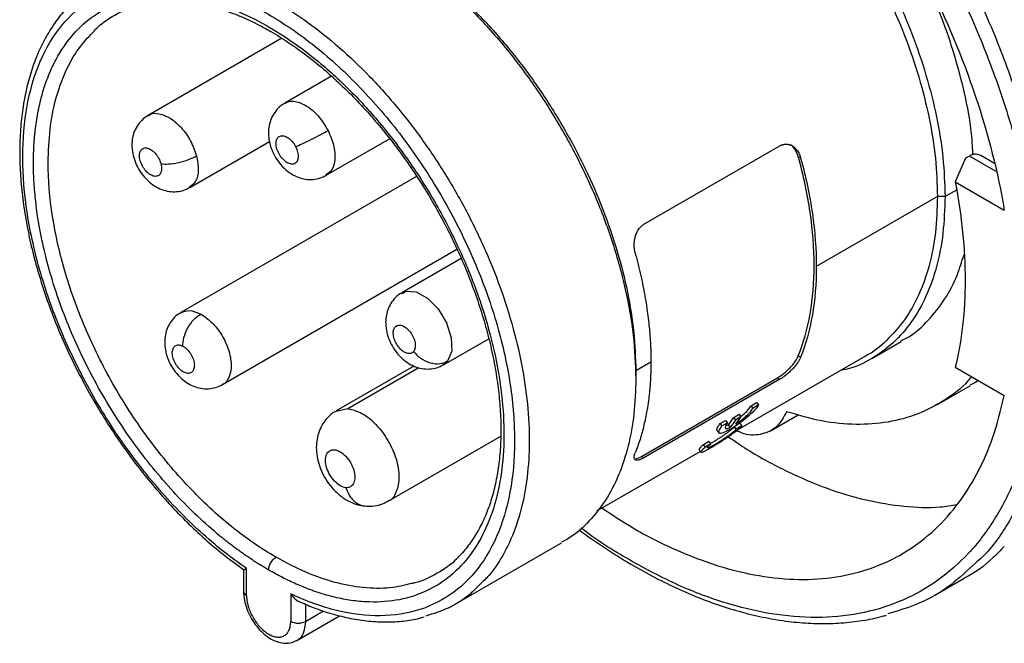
# Model space of a CAD drawing. Header units: inches. Extents: x 0 to 44, y 0 to 34.
# Tile 11 of 15: x 34 to 37.7, y 26.1 to 28.5. Entities that reach past the tile are written whole.
import ezdxf

# ---------------------------------------------------------------- set-up
doc = ezdxf.new("R2010")
doc.units = ezdxf.units.IN
doc.header["$LTSCALE"] = 4
doc.header["$MEASUREMENT"] = 0

msp = doc.modelspace()

# ---------------------------------------------------------------- linework, layer by layer
for p, q in [((34.9974, 28.3898), (34.4909, 28.0974)), ((35.1859, 28.2463), (35.0081, 28.1437)), ((35.1656, 27.8709), (35.4055, 28.0094)), ((34.6484, 27.8247), (34.9506, 27.9991)), ((36.3686, 27.6852), (36.8836, 27.9825)), ((36.9533, 27.9423), (36.9622, 27.9371)), ((37.5867, 27.9354), (37.5478, 27.8466)), ((37.6017, 27.944), (37.5867, 27.9354)), ((37.7025, 27.8858), (37.6017, 27.944)), ((37.6961, 27.9162), (37.6452, 27.9455)), ((35.5079, 27.8666), (34.6151, 27.3511)), ((37.5478, 27.8466), (37.7335, 27.7393)), ((37.4804, 27.7902), (37.0215, 27.5252)), ((37.509, 27.7902), (37.4804, 27.7902)), ((37.5524, 27.8152), (37.509, 27.7902)), ((34.7725, 27.0784), (35.6606, 27.591)), ((35.6767, 27.5557), (35.452, 27.426)), ((35.6095, 27.1532), (35.7809, 27.2521)), ((37.2316, 27.1771), (37.343, 27.2413)), ((36.7228, 26.9067), (37.2072, 27.1863)), ((36.9622, 27.1817), (36.9533, 27.1868)), ((35.4978, 27.1483), (35.2033, 26.9783)), ((35.6252, 27.1669), (35.6076, 27.1555)), ((36.3951, 27.1636), (36.338, 27.1306)), ((35.2473, 26.9871), (35.5163, 27.1424)), ((36.338, 27.1306), (36.338, 27.1001)), ((37.7335, 27.0353), (37.5478, 27.1426)), ((36.3594, 26.8064), (36.8744, 27.1038)), ((36.8836, 27.0985), (36.3686, 26.8012)), ((36.8744, 27.1038), (36.8836, 27.0985)), ((37.4805, 27.0031), (37.6058, 27.0754)), ((36.7746, 26.9982), (36.7956, 27.0103)), ((36.8029, 27.0015), (36.7819, 26.9893)), ((36.7956, 27.0103), (36.8029, 27.0015)), ((35.2036, 26.978), (35.2473, 26.9871)), ((36.7091, 26.9542), (36.73, 26.9662)), ((36.7373, 26.9573), (36.73, 26.9662)), ((36.7819, 26.9893), (36.7746, 26.9982)), ((36.8506, 26.9047), (36.9532, 26.964)), ((36.6571, 26.9304), (36.6781, 26.9425)), ((36.6644, 26.9215), (36.6571, 26.9304)), ((36.6855, 26.9336), (36.6644, 26.9215)), ((36.6781, 26.9425), (36.6855, 26.9336)), ((36.6781, 26.922), (36.6884, 26.9258)), ((36.6955, 26.9166), (36.6884, 26.9258)), ((36.7164, 26.9452), (36.7091, 26.9542)), ((36.7373, 26.9573), (36.7164, 26.9452)), ((36.7324, 26.9313), (36.7392, 26.9218)), ((36.7182, 26.9096), (36.7114, 26.9192)), ((36.7392, 26.9218), (36.7182, 26.9096)), ((35.4001, 26.6373), (35.8261, 26.8832)), ((36.5939, 26.8514), (36.615, 26.8635)), ((36.6007, 26.8418), (36.5939, 26.8514)), ((36.6217, 26.854), (36.6007, 26.8418)), ((36.6217, 26.854), (36.615, 26.8635)), ((36.1909, 26.5996), (36.582, 26.8254)), ((36.3594, 26.8064), (36.3686, 26.8012)), ((35.6534, 26.2461), (36.0571, 26.4791)), ((34.8524, 26.3775), (34.8524, 26.294)), ((34.864, 26.2779), (34.864, 26.3819)), ((37.4704, 26.2813), (37.5817, 26.3456)), ((35.031, 26.2855), (35.031, 26.1815)), ((35.0867, 26.2468), (35.0867, 26.1815)), ((35.0867, 26.1815), (35.1552, 26.221)), ((35.054, 26.1094), (35.2163, 26.203))]:
    msp.add_line(p, q)
at = {"flags": 128}
msp.add_lwpolyline([(35.4537, 27.4235), (35.4661, 27.4316), (35.5057, 27.4293), (35.5491, 27.4058), (35.5897, 27.3646), (35.6214, 27.3119), (35.6392, 27.2559), (35.6406, 27.2049), (35.6252, 27.1669), (35.6252, 27.1669)], dxfattribs=at)
for points, knots in [([(38.4992, 27.326), (38.5053, 27.3337), (38.5271, 27.3607), (38.5596, 27.4128), (38.5965, 27.4821), (38.6282, 27.5569), (38.6549, 27.6366), (38.6763, 27.7209), (38.6923, 27.8094), (38.703, 27.9018), (38.7082, 27.9977), (38.708, 28.0966), (38.7024, 28.1981), (38.6914, 28.3018), (38.6751, 28.4074), (38.6536, 28.5144), (38.627, 28.6223), (38.5954, 28.7309), (38.5589, 28.8396), (38.5178, 28.9481), (38.4721, 29.056), (38.422, 29.1628), (38.3678, 29.2681), (38.3096, 29.3716), (38.2477, 29.4729), (38.1823, 29.5714), (38.1136, 29.667), (38.042, 29.7592), (37.9676, 29.8476), (37.8908, 29.9319), (37.8118, 30.0119), (37.731, 30.0871), (37.6485, 30.1572), (37.5648, 30.2221), (37.4801, 30.2814), (37.3947, 30.3349), (37.3089, 30.3819), (37.2473, 30.4123), (37.2144, 30.4259), (37.21, 30.4277)], [0, 0, 0, 0, 0.0108196, 0.0382595, 0.0658729, 0.0936562, 0.1215902, 0.1496465, 0.1777934, 0.2060012, 0.2342448, 0.2625045, 0.2907637, 0.3190134, 0.3472488, 0.3754679, 0.40367, 0.4318559, 0.4600271, 0.4881856, 0.5163337, 0.5444739, 0.5726089, 0.6007412, 0.6288737, 0.6570084, 0.6851479, 0.7132948, 0.741452, 0.7696222, 0.7978079, 0.8260116, 0.8542353, 0.8824804, 0.9107476, 0.9390361, 0.9673429, 0.9956623, 1, 1, 1, 1]), ([(35.4067, 30.2192), (35.4311, 30.2271), (35.5055, 30.2511), (35.6439, 30.2598), (35.8182, 30.2466), (36.001, 30.2025), (36.1887, 30.1301), (36.3789, 30.03), (36.5686, 29.9037), (36.7553, 29.7531), (36.9361, 29.5802), (37.1086, 29.3877), (37.2701, 29.1782), (37.4184, 28.9549), (37.5513, 28.7209), (37.6669, 28.4795), (37.7635, 28.2344), (37.8398, 27.9891), (37.8946, 27.747), (37.9271, 27.5117), (37.9369, 27.2865), (37.9239, 27.0748), (37.8881, 26.8797), (37.8305, 26.7033), (37.7501, 26.551), (37.6807, 26.4508), (37.6331, 26.4101), (37.6253, 26.4034)], [0, 0, 0, 0, 0.02063, 0.06285, 0.10507, 0.147289, 0.189509, 0.231728, 0.273948, 0.316168, 0.358387, 0.400607, 0.442827, 0.485046, 0.527266, 0.569486, 0.611705, 0.653925, 0.696145, 0.738364, 0.780584, 0.822804, 0.865023, 0.907243, 0.949462, 0.991682, 1, 1, 1, 1]), ([(34.7878, 28.8634), (34.7853, 28.8821), (34.7724, 28.9776), (34.7713, 29.1403), (34.7855, 29.347), (34.8238, 29.5363), (34.8833, 29.7066), (34.9637, 29.8551), (35.0638, 29.9797), (35.1821, 30.0785), (35.3169, 30.1503), (35.4663, 30.1939), (35.6281, 30.2087), (35.7999, 30.1945), (35.9794, 30.1515), (36.1638, 30.0803), (36.3506, 29.982), (36.537, 29.8579), (36.7204, 29.7099), (36.898, 29.5401), (37.0674, 29.351), (37.2261, 29.1452), (37.3718, 28.9258), (37.5023, 28.6959), (37.6159, 28.4588), (37.7108, 28.218), (37.7857, 27.977), (37.8396, 27.7392), (37.8715, 27.508), (37.8812, 27.2868), (37.8684, 27.0788), (37.8333, 26.8871), (37.7764, 26.7142), (37.6986, 26.5629), (37.6009, 26.4351), (37.4849, 26.3329), (37.352, 26.2576), (37.2044, 26.2104), (37.0441, 26.1919), (36.8734, 26.2024), (36.6948, 26.2419), (36.5107, 26.309), (36.3244, 26.4061), (36.1967, 26.4829), (36.133, 26.5332), (36.1305, 26.5352)], [0, 0, 0, 0, 0.005903, 0.030125, 0.054348, 0.07857, 0.102792, 0.127014, 0.151236, 0.175458, 0.199681, 0.223903, 0.248125, 0.272347, 0.296569, 0.320792, 0.345014, 0.369236, 0.393458, 0.41768, 0.441902, 0.466125, 0.490347, 0.514569, 0.538791, 0.563013, 0.587235, 0.611458, 0.63568, 0.659902, 0.684124, 0.708346, 0.732569, 0.756791, 0.781013, 0.805235, 0.829457, 0.853679, 0.877902, 0.902124, 0.926346, 0.950568, 0.97479, 0.999013, 1, 1, 1, 1]), ([(38.6848, 28.0173), (38.6845, 28.1072), (38.6775, 28.201), (38.65, 28.3935), (38.6297, 28.4922), (38.5762, 28.6916), (38.5432, 28.7923), (38.4653, 28.9926), (38.4205, 29.0922), (38.3206, 29.2874), (38.2655, 29.3829), (38.1465, 29.5671), (38.0827, 29.6557), (37.9482, 29.8234), (37.8776, 29.9024), (37.7317, 30.0485), (37.6564, 30.1156), (37.5799, 30.1757)], [0, 0, 0, 0, 0.125, 0.125, 0.25, 0.25, 0.375, 0.375, 0.5, 0.5, 0.625, 0.625, 0.75, 0.75, 0.875, 0.875, 1, 1, 1, 1]), ([(35.6052, 30.0568), (35.703, 30.0655), (35.8074, 30.0571), (36.0239, 30.0062), (36.136, 29.9639), (36.3615, 29.8476), (36.475, 29.7737), (36.6971, 29.5983), (36.8057, 29.4968), (37.0122, 29.272), (37.1101, 29.1486), (37.2896, 28.8867), (37.3712, 28.7482), (37.5138, 28.4636), (37.5748, 28.3176), (37.6727, 28.0261), (37.7096, 27.8806), (37.7335, 27.7393)], [0, 0, 0, 0, 0.125, 0.125, 0.25, 0.25, 0.375, 0.375, 0.5, 0.5, 0.625, 0.625, 0.75, 0.75, 0.875, 0.875, 1, 1, 1, 1]), ([(35.7934, 29.4159), (35.7991, 29.4227), (35.8274, 29.4566), (35.8913, 29.4989), (35.9839, 29.5407), (36.0874, 29.5604), (36.1987, 29.5597), (36.3164, 29.5378), (36.4382, 29.4955), (36.5621, 29.4333), (36.6861, 29.3524), (36.8079, 29.2541), (36.9255, 29.1401), (37.0369, 29.0123), (37.1402, 28.873), (37.2336, 28.7245), (37.3155, 28.5694), (37.3845, 28.4103), (37.4395, 28.2499), (37.4792, 28.0912), (37.5043, 27.936), (37.5074, 27.8388), (37.509, 27.7902)], [0, 0, 0, 0, 0.013251, 0.065185, 0.117119, 0.169054, 0.220988, 0.272922, 0.324856, 0.37679, 0.428724, 0.480658, 0.532593, 0.584527, 0.636461, 0.688395, 0.740329, 0.792263, 0.844198, 0.896132, 0.948066, 1, 1, 1, 1]), ([(35.8885, 29.4708), (35.9183, 29.4855), (35.978, 29.5149), (36.0803, 29.5336), (36.1899, 29.533), (36.3058, 29.5115), (36.4258, 29.4698), (36.5478, 29.4085), (36.6699, 29.3288), (36.7899, 29.232), (36.9058, 29.1197), (37.0155, 28.9939), (37.1172, 28.8567), (37.2092, 28.7104), (37.2898, 28.5577), (37.3578, 28.401), (37.412, 28.243), (37.4511, 28.0867), (37.4758, 27.9338), (37.4789, 27.838), (37.4804, 27.7902)], [0, 0, 0, 0, 0.055523, 0.11108, 0.166638, 0.222195, 0.277753, 0.33331, 0.388868, 0.444425, 0.499983, 0.55554, 0.611098, 0.666655, 0.722213, 0.77777, 0.833328, 0.888885, 0.944443, 1, 1, 1, 1]), ([(34.7024, 28.8258), (34.7118, 28.8322), (34.7524, 28.8599), (34.8384, 28.884), (34.9578, 28.8965), (35.0871, 28.8812), (35.2222, 28.8408), (35.3606, 28.7755), (35.4994, 28.6869), (35.6356, 28.5767), (35.7666, 28.4472), (35.8894, 28.3013), (36.0016, 28.1418), (36.1008, 27.9721), (36.1849, 27.7958), (36.2524, 27.6165), (36.3012, 27.4382), (36.3322, 27.2635), (36.3361, 27.1546), (36.338, 27.1001)], [0, 0, 0, 0, 0.01846, 0.079807, 0.141153, 0.202499, 0.263845, 0.325191, 0.386538, 0.447884, 0.50923, 0.570576, 0.631923, 0.693269, 0.754615, 0.815961, 0.877308, 0.938654, 1, 1, 1, 1]), ([(35.4056, 28.7459), (35.4462, 28.7206), (35.5275, 28.6701), (35.6475, 28.5723), (35.7633, 28.4603), (35.8731, 28.3344), (35.9748, 28.1972), (36.0668, 28.0509), (36.1474, 27.8982), (36.2154, 27.7415), (36.2695, 27.5835), (36.3086, 27.4271), (36.3334, 27.2743), (36.3365, 27.1785), (36.338, 27.1306)], [0, 0, 0, 0, 0.083238, 0.16658, 0.249922, 0.333264, 0.416606, 0.499948, 0.58329, 0.666632, 0.749974, 0.833316, 0.916658, 1, 1, 1, 1]), ([(37.6146, 27.9492), (37.6136, 27.9719), (37.6101, 28.0485), (37.5836, 28.1884), (37.5358, 28.364), (37.4702, 28.5407), (37.4131, 28.6551), (37.3848, 28.7119)], [0, 0, 0, 0, 0.095091, 0.322012, 0.548933, 0.775854, 1, 1, 1, 1]), ([(34.4069, 28.6405), (34.408, 28.6409), (34.4399, 28.6533), (34.5114, 28.6597), (34.6201, 28.658), (34.7355, 28.6344), (34.8544, 28.5921), (34.9753, 28.5311), (35.0962, 28.4525), (35.2152, 28.3576), (35.3303, 28.2477), (35.4399, 28.1248), (35.542, 27.9907), (35.6352, 27.8475), (35.7179, 27.6975), (35.7888, 27.5432), (35.8468, 27.3869), (35.891, 27.2312), (35.9206, 27.0784), (35.9353, 26.9311), (35.9347, 26.7916), (35.9188, 26.6621), (35.8882, 26.5444), (35.8424, 26.4415), (35.7951, 26.3662), (35.7587, 26.3323), (35.7468, 26.3212)], [0, 0, 0, 0, 0.001535, 0.045937, 0.090339, 0.134742, 0.179144, 0.223547, 0.267949, 0.312352, 0.356754, 0.401157, 0.445559, 0.489962, 0.534364, 0.578767, 0.623169, 0.667572, 0.711974, 0.756377, 0.800779, 0.845182, 0.889584, 0.933986, 0.978389, 1, 1, 1, 1]), ([(34.864, 26.3819), (34.805, 26.4221), (34.7465, 26.4684), (34.6327, 26.572), (34.5774, 26.6291), (34.4719, 26.7521), (34.4217, 26.818), (34.3283, 26.9559), (34.2851, 27.0281), (34.2072, 27.176), (34.1725, 27.2518), (34.113, 27.4044), (34.0881, 27.4811), (34.049, 27.6328), (34.0347, 27.7077), (34.0175, 27.8529), (34.0145, 27.9232), (34.0199, 28.0567), (34.0282, 28.1199), (34.0558, 28.2369), (34.0751, 28.2907), (34.1241, 28.3869), (34.1538, 28.4294), (34.2223, 28.5013), (34.2612, 28.5309), (34.3467, 28.5759), (34.3935, 28.5915), (34.493, 28.6081), (34.5458, 28.6091), (34.6557, 28.5966), (34.7128, 28.583), (34.8291, 28.5418), (34.8883, 28.5142), (35.0067, 28.4458), (35.0659, 28.4051), (35.1821, 28.3121), (35.2392, 28.2597), (35.3491, 28.1454), (35.4019, 28.0834), (35.5015, 27.9518), (35.5482, 27.8824), (35.6338, 27.7385), (35.6727, 27.664), (35.7412, 27.513), (35.7708, 27.4363), (35.8198, 27.2836), (35.8391, 27.2075), (35.8668, 27.0585), (35.8751, 26.9857), (35.8804, 26.8461), (35.8774, 26.7792), (35.8602, 26.6539), (35.846, 26.5954), (35.8069, 26.4889), (35.782, 26.4409), (35.7224, 26.3571), (35.6877, 26.3213), (35.6098, 26.2633), (35.5666, 26.2411), (35.4732, 26.211), (35.423, 26.2031), (35.3175, 26.2019), (35.2622, 26.2086), (35.1484, 26.2364), (35.09, 26.2575), (35.031, 26.2855)], [0, 0, 0, 0, 0.03125, 0.03125, 0.0625, 0.0625, 0.09375, 0.09375, 0.125, 0.125, 0.15625, 0.15625, 0.1875, 0.1875, 0.21875, 0.21875, 0.25, 0.25, 0.28125, 0.28125, 0.3125, 0.3125, 0.34375, 0.34375, 0.375, 0.375, 0.40625, 0.40625, 0.4375, 0.4375, 0.46875, 0.46875, 0.5, 0.5, 0.53125, 0.53125, 0.5625, 0.5625, 0.59375, 0.59375, 0.625, 0.625, 0.65625, 0.65625, 0.6875, 0.6875, 0.71875, 0.71875, 0.75, 0.75, 0.78125, 0.78125, 0.8125, 0.8125, 0.84375, 0.84375, 0.875, 0.875, 0.90625, 0.90625, 0.9375, 0.9375, 0.96875, 0.96875, 1, 1, 1, 1]), ([(34.0566, 27.9189), (34.0567, 27.9252), (34.0567, 27.9378), (34.0572, 27.9565), (34.0579, 27.975), (34.059, 27.9932), (34.0603, 28.0113), (34.062, 28.0292), (34.064, 28.0469), (34.0685, 28.0818), (34.0775, 28.1325), (34.0942, 28.1961), (34.1156, 28.2555), (34.15, 28.3284), (34.2041, 28.4074), (34.285, 28.4804), (34.3803, 28.5302), (34.4878, 28.5556), (34.6053, 28.556), (34.7302, 28.5316), (34.8598, 28.4827), (34.9913, 28.4105), (35.1219, 28.3166), (35.2487, 28.2029), (35.3689, 28.0719), (35.4801, 27.9265), (35.5797, 27.7697), (35.6656, 27.6051), (35.736, 27.4362), (35.7893, 27.2665), (35.8244, 27.0999), (35.8405, 26.9398), (35.8372, 26.7898), (35.8147, 26.6531), (35.7735, 26.5327), (35.7143, 26.4312), (35.6386, 26.3507), (35.5479, 26.2931), (35.4442, 26.2595), (35.3488, 26.2521), (35.2684, 26.2588), (35.2063, 26.2699), (35.1428, 26.2872), (35.0912, 26.306), (35.0522, 26.3225), (35.0261, 26.3344), (34.9999, 26.3473), (34.9737, 26.361), (34.9562, 26.371), (34.9475, 26.3759)], [0, 0, 0, 0, 0.0039134, 0.007823, 0.01173, 0.0156358, 0.0195418, 0.0234491, 0.0273593, 0.0312735, 0.0469051, 0.0625404, 0.078172, 0.0938072, 0.1250528, 0.1562985, 0.1875441, 0.2187897, 0.2500353, 0.281281, 0.3125266, 0.3437722, 0.3750178, 0.4062635, 0.4375091, 0.4687547, 0.5000003, 0.531246, 0.5624916, 0.5937372, 0.6249828, 0.6562285, 0.6874741, 0.7187197, 0.7499653, 0.781211, 0.8124566, 0.8437022, 0.8749478, 0.9061935, 0.9218251, 0.9374603, 0.9530919, 0.9687272, 0.9749866, 0.9812382, 0.9874873, 0.9937394, 1, 1, 1, 1]), ([(34.4574, 28.5153), (34.4698, 28.5186), (34.4996, 28.5267), (34.5506, 28.5318), (34.6091, 28.5316), (34.67, 28.5246), (34.7327, 28.511), (34.7968, 28.4909), (34.8621, 28.4644), (34.9152, 28.4382), (34.9465, 28.4205), (34.9556, 28.4153)], [0, 0, 0, 0, 0.088895, 0.213996, 0.338111, 0.461347, 0.583916, 0.706042, 0.827911, 0.949658, 1, 1, 1, 1]), ([(34.198, 28.5187), (34.1953, 28.5162), (34.1776, 28.5003), (34.1492, 28.4651), (34.1133, 28.413), (34.0824, 28.3549), (34.0564, 28.2918), (34.0355, 28.2238), (34.0198, 28.1514), (34.0094, 28.0749), (34.0043, 27.9948), (34.0047, 27.9116), (34.0104, 27.8257), (34.0214, 27.7377), (34.0376, 27.648), (34.059, 27.5571), (34.0854, 27.4655), (34.1166, 27.3737), (34.1524, 27.2821), (34.1927, 27.1913), (34.2373, 27.1018), (34.2859, 27.014), (34.3382, 26.9284), (34.3939, 26.8454), (34.4528, 26.7656), (34.5146, 26.6894), (34.5788, 26.6171), (34.6453, 26.5491), (34.7136, 26.486), (34.7827, 26.428), (34.8295, 26.3941), (34.8525, 26.3773)], [0, 0, 0, 0, 0.006253, 0.040979, 0.075859, 0.110926, 0.14618, 0.181595, 0.217131, 0.25275, 0.288415, 0.324102, 0.359788, 0.395463, 0.431123, 0.466765, 0.50239, 0.538, 0.573597, 0.609185, 0.644765, 0.680342, 0.715919, 0.751498, 0.787082, 0.822676, 0.858281, 0.893902, 0.929541, 0.965202, 1, 1, 1, 1]), ([(34.2813, 28.4119), (34.2844, 28.4155), (34.3081, 28.4436), (34.3646, 28.4785), (34.423, 28.51), (34.4591, 28.5165), (34.4637, 28.5173)], [0, 0, 0, 0, 0.064795, 0.500432, 0.936069, 1, 1, 1, 1]), ([(34.1123, 27.9189), (34.1137, 27.9616), (34.1166, 28.0469), (34.1395, 28.162), (34.1759, 28.2645), (34.2226, 28.3497), (34.2628, 28.3923), (34.2813, 28.4119)], [0, 0, 0, 0, 0.206132, 0.412264, 0.618396, 0.824528, 1, 1, 1, 1]), ([(34.9556, 28.4153), (34.9672, 28.4085), (35.0009, 28.3886), (35.0568, 28.351), (35.1227, 28.3011), (35.1878, 28.2456), (35.2517, 28.1852), (35.3139, 28.1201), (35.374, 28.0507), (35.4317, 27.9774), (35.4866, 27.9006), (35.5384, 27.8209), (35.5867, 27.7388), (35.6313, 27.6547), (35.6718, 27.5691), (35.7081, 27.4827), (35.7398, 27.3958), (35.7669, 27.3092), (35.7891, 27.2232), (35.8063, 27.1386), (35.8185, 27.0557), (35.8256, 26.9751), (35.8276, 26.8973), (35.8245, 26.8228), (35.8163, 26.752), (35.8032, 26.6854), (35.7853, 26.6233), (35.7627, 26.5661), (35.7356, 26.5139), (35.7038, 26.4677), (35.6796, 26.4377), (35.665, 26.425), (35.6636, 26.4238)], [0, 0, 0, 0, 0.018274, 0.05312, 0.087988, 0.122875, 0.157783, 0.19271, 0.227656, 0.262617, 0.297589, 0.33257, 0.367556, 0.402542, 0.437525, 0.472499, 0.50746, 0.542407, 0.577333, 0.612237, 0.647115, 0.681967, 0.716793, 0.751596, 0.786387, 0.821178, 0.855989, 0.890856, 0.925831, 0.960976, 0.996358, 1, 1, 1, 1]), ([(35.0089, 28.1431), (35.0061, 28.1418), (34.9945, 28.1364), (34.9785, 28.1206), (34.9621, 28.0979), (34.9517, 28.0724), (34.9472, 28.05), (34.9468, 28.0361), (34.9467, 28.0314)], [0, 0, 0, 0, 0.067913, 0.283924, 0.48938, 0.690732, 0.894456, 1, 1, 1, 1]), ([(35.0094, 28.142), (35.0113, 28.1438), (35.0219, 28.154), (35.0532, 28.1519), (35.0965, 28.1332), (35.1403, 28.094), (35.1615, 28.0585), (35.1722, 28.0407)], [0, 0, 0, 0, 0.051543, 0.288657, 0.525771, 0.762886, 1, 1, 1, 1]), ([(34.4914, 28.0968), (34.4887, 28.0955), (34.4772, 28.0901), (34.4612, 28.0744), (34.4448, 28.0517), (34.4344, 28.0262), (34.43, 28.0037), (34.4296, 27.9899), (34.4295, 27.9852)], [0, 0, 0, 0, 0.066248, 0.282645, 0.488467, 0.690179, 0.894267, 1, 1, 1, 1]), ([(34.4916, 28.0965), (34.4925, 28.0974), (34.5018, 28.1073), (34.5314, 28.1063), (34.5744, 28.0903), (34.6178, 28.0527), (34.6546, 28.0015), (34.6677, 27.9636), (34.6743, 27.9446)], [0, 0, 0, 0, 0.021543, 0.217235, 0.412926, 0.608617, 0.804309, 1, 1, 1, 1]), ([(34.9467, 28.0314), (34.947, 28.0236), (34.9479, 28.0052), (34.9552, 27.9762), (34.9686, 27.9453), (34.9878, 27.916), (35.0115, 27.8912), (35.0381, 27.8724), (35.0658, 27.8602), (35.0944, 27.8543), (35.1228, 27.8553), (35.1471, 27.8608), (35.16, 27.8687), (35.1649, 27.8716)], [0, 0, 0, 0, 0.073412, 0.171816, 0.273793, 0.378712, 0.488241, 0.587453, 0.68133, 0.771254, 0.859315, 0.946719, 1, 1, 1, 1]), ([(35.0493, 27.9796), (35.0556, 27.9821), (35.0638, 27.9856), (35.0837, 27.9947), (35.0954, 28.0002), (35.1194, 28.0121), (35.1317, 28.0185), (35.154, 28.0304), (35.164, 28.036), (35.1722, 28.0407)], [0, 0, 0, 0, 0.25, 0.25, 0.5, 0.5, 0.75, 0.75, 1, 1, 1, 1]), ([(35.1722, 28.0407), (35.1803, 28.0219), (35.1965, 27.9842), (35.2003, 27.9304), (35.19, 27.8896), (35.1722, 27.8778), (35.1644, 27.8726)], [0, 0, 0, 0, 0.264514, 0.529028, 0.793542, 1, 1, 1, 1]), ([(34.4295, 27.9852), (34.4298, 27.9773), (34.4306, 27.959), (34.438, 27.93), (34.4513, 27.8991), (34.4706, 27.8698), (34.4943, 27.8449), (34.5209, 27.8261), (34.5486, 27.814), (34.5771, 27.8081), (34.6056, 27.809), (34.6299, 27.8146), (34.6429, 27.8225), (34.6478, 27.8255)], [0, 0, 0, 0, 0.073371, 0.171722, 0.273643, 0.378504, 0.487973, 0.587131, 0.680956, 0.77083, 0.858844, 0.9462, 1, 1, 1, 1]), ([(36.8836, 27.9825), (36.8849, 27.9832), (36.8873, 27.9845), (36.8912, 27.9861), (36.8959, 27.9876), (36.9014, 27.9887), (36.9097, 27.9891), (36.9198, 27.9873), (36.9312, 27.9822), (36.9415, 27.9743), (36.9494, 27.965), (36.9552, 27.9555), (36.9593, 27.9467), (36.9612, 27.9403), (36.9622, 27.9371)], [0, 0, 0, 0, 0.040572, 0.081523, 0.123073, 0.186624, 0.249618, 0.376045, 0.498524, 0.623639, 0.749568, 0.833324, 0.916403, 1, 1, 1, 1]), ([(36.9533, 27.9423), (36.9497, 27.9515), (36.9426, 27.9699), (36.9292, 27.9838), (36.9213, 27.9873), (36.921, 27.9874)], [0, 0, 0, 0, 0.489628, 0.980686, 1, 1, 1, 1]), ([(34.5393, 27.9147), (34.547, 27.9135), (34.5568, 27.9131), (34.5797, 27.9144), (34.5927, 27.9163), (34.6191, 27.9221), (34.6323, 27.9261), (34.6558, 27.935), (34.6661, 27.9399), (34.6743, 27.9446)], [0, 0, 0, 0, 0.25, 0.25, 0.5, 0.5, 0.75, 0.75, 1, 1, 1, 1]), ([(34.6743, 27.9446), (34.6776, 27.9263), (34.6843, 27.8896), (34.6741, 27.846), (34.6562, 27.8322), (34.6477, 27.8257)], [0, 0, 0, 0, 0.346202, 0.692405, 1, 1, 1, 1]), ([(36.9533, 27.1868), (36.973, 27.2356), (36.988, 27.2892), (37.0081, 27.4042), (37.0131, 27.4657), (37.0131, 27.5944), (37.0081, 27.6616), (36.988, 27.7998), (36.973, 27.8707), (36.9533, 27.9423)], [0, 0, 0, 0, 0.25, 0.25, 0.5, 0.5, 0.75, 0.75, 1, 1, 1, 1]), ([(36.9622, 27.9371), (36.9818, 27.8656), (36.9966, 27.7948), (37.0165, 27.6567), (37.0215, 27.5895), (37.0215, 27.5252)], [0, 0, 0, 0, 0.5, 0.5, 1, 1, 1, 1]), ([(37.6451, 27.9455), (37.6384, 27.9481), (37.6281, 27.9521), (37.6128, 27.9495), (37.6053, 27.9459), (37.6017, 27.944)], [0, 0, 0, 0, 0.495885, 0.750722, 1, 1, 1, 1]), ([(34.9475, 26.3759), (34.9422, 26.379), (34.9315, 26.3852), (34.9156, 26.3949), (34.8997, 26.4049), (34.8839, 26.4152), (34.8681, 26.4258), (34.8523, 26.4367), (34.8365, 26.448), (34.8207, 26.4595), (34.805, 26.4714), (34.7893, 26.4835), (34.7503, 26.5146), (34.6884, 26.5682), (34.606, 26.6498), (34.5268, 26.7388), (34.4518, 26.8341), (34.3814, 26.9349), (34.3165, 27.0403), (34.2577, 27.1492), (34.2056, 27.2605), (34.1605, 27.3732), (34.1231, 27.4862), (34.0936, 27.5985), (34.0771, 27.6844), (34.0684, 27.7446), (34.0641, 27.7804), (34.0607, 27.8157), (34.0584, 27.8506), (34.0569, 27.8851), (34.0567, 27.9076), (34.0566, 27.9189)], [0, 0, 0, 0, 0.011393, 0.02277, 0.034135, 0.045491, 0.056841, 0.06819, 0.079541, 0.090897, 0.102263, 0.113642, 0.125037, 0.187526, 0.250025, 0.312514, 0.375014, 0.437502, 0.500002, 0.562491, 0.62499, 0.687479, 0.749979, 0.812467, 0.874967, 0.895842, 0.916672, 0.937481, 0.95829, 0.979122, 1, 1, 1, 1]), ([(34.9753, 26.4242), (34.9188, 26.4568), (34.8623, 26.4958), (34.7515, 26.5852), (34.6972, 26.6356), (34.5929, 26.7458), (34.5428, 26.8056), (34.4489, 26.9323), (34.405, 26.9992), (34.3251, 27.1375), (34.2891, 27.209), (34.2264, 27.3537), (34.1996, 27.4269), (34.1564, 27.5724), (34.1399, 27.6446), (34.1179, 27.7853), (34.1123, 27.8537), (34.1123, 27.9189)], [0, 0, 0, 0, 0.125, 0.125, 0.25, 0.25, 0.375, 0.375, 0.5, 0.5, 0.625, 0.625, 0.75, 0.75, 0.875, 0.875, 1, 1, 1, 1]), ([(37.5478, 27.8466), (37.5726, 27.7173), (37.5852, 27.5915), (37.5852, 27.3544), (37.5726, 27.2432), (37.5478, 27.1426)], [0, 0, 0, 0, 0.5, 0.5, 1, 1, 1, 1]), ([(37.509, 27.7902), (37.5074, 27.7434), (37.5043, 27.6497), (37.4792, 27.5236), (37.4395, 27.4106), (37.3844, 27.3138), (37.3156, 27.2341), (37.2331, 27.1748), (37.1645, 27.1406), (37.121, 27.133), (37.1122, 27.1314)], [0, 0, 0, 0, 0.137813, 0.275627, 0.41344, 0.551253, 0.689067, 0.82688, 0.964693, 1, 1, 1, 1]), ([(37.4804, 27.7902), (37.4789, 27.7441), (37.4758, 27.6519), (37.4511, 27.5276), (37.4119, 27.4165), (37.358, 27.3205), (37.289, 27.2442), (37.2378, 27.1996), (37.2073, 27.1863), (37.2072, 27.1863)], [0, 0, 0, 0, 0.1666494, 0.3332989, 0.4999483, 0.6665978, 0.8332472, 0.9998967, 1, 1, 1, 1]), ([(36.3358, 27.5755), (36.3354, 27.5772), (36.3346, 27.5805), (36.3336, 27.5855), (36.3328, 27.5906), (36.3322, 27.5958), (36.3319, 27.6011), (36.3317, 27.6101), (36.3325, 27.6227), (36.3357, 27.6384), (36.341, 27.6532), (36.3471, 27.6643), (36.353, 27.6721), (36.3579, 27.6773), (36.3631, 27.6817), (36.3668, 27.6841), (36.3686, 27.6852)], [0, 0, 0, 0, 0.041948, 0.08362, 0.1251641, 0.1667301, 0.2084673, 0.2505233, 0.3764278, 0.5015481, 0.6240177, 0.7504353, 0.8134022, 0.8769704, 0.9390216, 1, 1, 1, 1]), ([(36.3358, 27.5755), (36.3378, 27.5684), (36.3416, 27.5541), (36.3471, 27.5327), (36.3522, 27.5113), (36.3571, 27.4901), (36.3617, 27.4689), (36.3659, 27.4478), (36.3699, 27.4268), (36.3737, 27.4058), (36.3771, 27.3849), (36.3809, 27.3595), (36.3849, 27.3297), (36.3886, 27.2957), (36.3915, 27.262), (36.3936, 27.2288), (36.3949, 27.1959), (36.395, 27.1744), (36.3951, 27.1636)], [0, 0, 0, 0, 0.050093, 0.100123, 0.150106, 0.200057, 0.249992, 0.299929, 0.349883, 0.399869, 0.449905, 0.500006, 0.583457, 0.666761, 0.749992, 0.833227, 0.916538, 1, 1, 1, 1]), ([(37.3418, 27.2434), (37.352, 27.2485), (37.3906, 27.2681), (37.447, 27.3201), (37.509, 27.3988), (37.5541, 27.4822), (37.5727, 27.5441), (37.5803, 27.5691)], [0, 0, 0, 0, 0.088645, 0.336246, 0.583846, 0.831447, 1, 1, 1, 1]), ([(37.0215, 27.5252), (37.0215, 27.4609), (37.0165, 27.3994), (36.9966, 27.2843), (36.9818, 27.2306), (36.9622, 27.1817)], [0, 0, 0, 0, 0.5, 0.5, 1, 1, 1, 1]), ([(35.4528, 27.4255), (35.4502, 27.4242), (35.4387, 27.4189), (35.4227, 27.4033), (35.4062, 27.3807), (35.3956, 27.3553), (35.3903, 27.3281), (35.3903, 27.2992), (35.3958, 27.2688), (35.4073, 27.2379), (35.4246, 27.2079), (35.4467, 27.1816), (35.4721, 27.1607), (35.4993, 27.1462), (35.5276, 27.138), (35.5562, 27.1364), (35.584, 27.1408), (35.6006, 27.1489), (35.6087, 27.1529)], [0, 0, 0, 0, 0.018796, 0.082846, 0.143733, 0.203365, 0.263658, 0.326581, 0.393662, 0.464752, 0.53799, 0.614006, 0.684913, 0.752526, 0.816769, 0.879224, 0.940963, 1, 1, 1, 1]), ([(34.6155, 27.3504), (34.613, 27.3493), (34.6017, 27.344), (34.5858, 27.3285), (34.5693, 27.3059), (34.5587, 27.2804), (34.5534, 27.2533), (34.5534, 27.2244), (34.5589, 27.194), (34.5703, 27.1631), (34.5877, 27.1331), (34.6098, 27.1068), (34.6352, 27.0859), (34.6624, 27.0714), (34.6907, 27.0632), (34.7193, 27.0616), (34.7474, 27.066), (34.7642, 27.0743), (34.7725, 27.0784)], [0, 0, 0, 0, 0.017842, 0.081829, 0.142655, 0.202228, 0.262462, 0.325322, 0.392337, 0.463356, 0.536522, 0.612462, 0.6833, 0.750846, 0.815025, 0.877418, 0.939096, 1, 1, 1, 1]), ([(34.6156, 27.3503), (34.6257, 27.3546), (34.6471, 27.3636), (34.6752, 27.3517), (34.6899, 27.3455)], [0, 0, 0, 0, 0.476357, 1, 1, 1, 1]), ([(34.6228, 27.2236), (34.6225, 27.2332), (34.6237, 27.2445), (34.6298, 27.2685), (34.6349, 27.2812), (34.648, 27.3051), (34.656, 27.316), (34.6729, 27.3339), (34.6817, 27.3408), (34.6899, 27.3455)], [0, 0, 0, 0, 0.25, 0.25, 0.5, 0.5, 0.75, 0.75, 1, 1, 1, 1]), ([(34.6899, 27.3455), (34.7046, 27.3357), (34.7338, 27.3161), (34.7718, 27.266), (34.7977, 27.2096), (34.8082, 27.153), (34.8001, 27.1082), (34.7861, 27.0824), (34.7732, 27.0795), (34.7721, 27.0792)], [0, 0, 0, 0, 0.164254, 0.328508, 0.492763, 0.657017, 0.821271, 0.985525, 1, 1, 1, 1]), ([(35.4965, 27.2034), (35.5035, 27.1944), (35.5125, 27.1855), (35.5338, 27.1705), (35.5461, 27.1645), (35.5712, 27.1574), (35.584, 27.1563), (35.6068, 27.1587), (35.617, 27.1622), (35.6252, 27.1669)], [0, 0, 0, 0, 0.25, 0.25, 0.5, 0.5, 0.75, 0.75, 1, 1, 1, 1]), ([(36.8744, 27.1038), (36.8757, 27.1045), (36.8782, 27.106), (36.8821, 27.1085), (36.8868, 27.1116), (36.8922, 27.1156), (36.9006, 27.1221), (36.9107, 27.1308), (36.9222, 27.1421), (36.9325, 27.1536), (36.9404, 27.164), (36.9462, 27.1728), (36.9503, 27.18), (36.9523, 27.1846), (36.9533, 27.1868)], [0, 0, 0, 0, 0.040569, 0.081518, 0.123068, 0.186612, 0.249606, 0.376028, 0.498497, 0.623614, 0.749563, 0.833322, 0.916404, 1, 1, 1, 1]), ([(36.3951, 27.1636), (36.3951, 27.1572), (36.395, 27.1443), (36.3945, 27.1253), (36.3938, 27.1064), (36.3928, 27.0878), (36.3914, 27.0694), (36.3898, 27.0511), (36.3878, 27.0331), (36.3856, 27.0153), (36.383, 26.9976), (36.3796, 26.9764), (36.3749, 26.9517), (36.3687, 26.9239), (36.3618, 26.8968), (36.3539, 26.8705), (36.3454, 26.8448), (36.339, 26.8283), (36.3358, 26.8201)], [0, 0, 0, 0, 0.0500933, 0.1001232, 0.1501056, 0.2000567, 0.2499925, 0.2999291, 0.3498827, 0.3998693, 0.449905, 0.5000058, 0.5834566, 0.6667607, 0.7499925, 0.8332266, 0.9165377, 1, 1, 1, 1]), ([(36.9622, 27.1817), (36.9617, 27.1805), (36.9608, 27.1783), (36.9591, 27.1748), (36.9572, 27.1712), (36.9551, 27.1676), (36.9527, 27.1638), (36.9485, 27.1575), (36.9415, 27.1484), (36.9312, 27.1368), (36.9198, 27.1255), (36.9097, 27.1168), (36.9014, 27.1103), (36.8952, 27.1059), (36.8893, 27.1018), (36.8855, 27.0996), (36.8836, 27.0985)], [0, 0, 0, 0, 0.041948, 0.08362, 0.125164, 0.16673, 0.208467, 0.250523, 0.376428, 0.501548, 0.624018, 0.750435, 0.813402, 0.87697, 0.939022, 1, 1, 1, 1]), ([(36.338, 27.1001), (36.3366, 27.0553), (36.3338, 26.9656), (36.3111, 26.8439), (36.2751, 26.734), (36.2254, 26.638), (36.1621, 26.5587), (36.1051, 26.5061), (36.0661, 26.4863), (36.0559, 26.4812)], [0, 0, 0, 0, 0.157401, 0.314802, 0.472203, 0.629604, 0.787005, 0.944406, 1, 1, 1, 1]), ([(37.6083, 27.1076), (37.6042, 27.1024), (37.5754, 27.066), (37.5082, 27.0171), (37.4077, 26.9634), (37.2949, 26.9329), (37.1731, 26.9242), (37.044, 26.9361), (36.9537, 26.9624), (36.9085, 26.9756)], [0, 0, 0, 0, 0.0269986, 0.1891655, 0.3513324, 0.5134993, 0.6756662, 0.8378331, 1, 1, 1, 1]), ([(37.6337, 27.0929), (37.6332, 27.0925), (37.6247, 27.0855), (37.6144, 27.0814), (37.6046, 27.0775)], [0, 0, 0, 0, 0.057173, 1, 1, 1, 1]), ([(36.2101, 26.6107), (36.2486, 26.5851), (36.3412, 26.5234), (36.4885, 26.45), (36.6494, 26.3884), (36.8061, 26.3507), (36.9568, 26.3364), (37.0993, 26.346), (37.232, 26.3793), (37.353, 26.4359), (37.4609, 26.515), (37.5544, 26.6156), (37.6318, 26.7368), (37.6938, 26.8756), (37.7203, 26.9821), (37.7335, 27.0353)], [0, 0, 0, 0, 0.055808, 0.134491, 0.213174, 0.291856, 0.370539, 0.449221, 0.527904, 0.606587, 0.685269, 0.763952, 0.842635, 0.921317, 1, 1, 1, 1]), ([(36.8029, 27.0015), (36.7992, 26.9948), (36.7933, 26.9871), (36.7778, 26.9705), (36.7683, 26.9617), (36.7477, 26.9444), (36.7365, 26.9359), (36.7144, 26.9205), (36.7036, 26.9136), (36.6842, 26.9024), (36.6757, 26.8981), (36.6623, 26.8931), (36.6574, 26.8923), (36.6521, 26.8946), (36.6516, 26.8977), (36.655, 26.9072), (36.6588, 26.9138), (36.6644, 26.9215)], [0, 0, 0, 0, 0.125, 0.125, 0.25, 0.25, 0.375, 0.375, 0.5, 0.5, 0.625, 0.625, 0.75, 0.75, 0.875, 0.875, 1, 1, 1, 1]), ([(35.2038, 26.9776), (35.2009, 26.9762), (35.1883, 26.9702), (35.1702, 26.9533), (35.1509, 26.9287), (35.1376, 26.9009), (35.1296, 26.871), (35.127, 26.8391), (35.13, 26.8055), (35.1388, 26.7706), (35.1536, 26.7359), (35.174, 26.7027), (35.1999, 26.6725), (35.2294, 26.6481), (35.2609, 26.631), (35.2887, 26.6211), (35.3065, 26.6197), (35.3133, 26.6191)], [0, 0, 0, 0, 0.019946, 0.087856, 0.153083, 0.217192, 0.281812, 0.348644, 0.419173, 0.493749, 0.570838, 0.649305, 0.730054, 0.814508, 0.887297, 0.956602, 1, 1, 1, 1]), ([(35.2473, 26.9871), (35.2649, 26.983), (35.3001, 26.9747), (35.3553, 26.9295), (35.4018, 26.8677), (35.4331, 26.7964), (35.4448, 26.7262), (35.4332, 26.6715), (35.4156, 26.6407), (35.4002, 26.6376), (35.3998, 26.6376)], [0, 0, 0, 0, 0.142317, 0.284635, 0.426952, 0.56927, 0.711587, 0.853905, 0.996222, 1, 1, 1, 1]), ([(36.7163, 26.9287), (36.723, 26.933), (36.73, 26.9379), (36.7436, 26.9484), (36.7503, 26.954), (36.7624, 26.965), (36.7678, 26.9705), (36.7765, 26.9807), (36.7799, 26.9853), (36.7819, 26.9893)], [0, 0, 0, 0, 0.25, 0.25, 0.5, 0.5, 0.75, 0.75, 1, 1, 1, 1]), ([(36.9085, 26.9756), (36.8976, 26.9552), (36.8758, 26.9144), (36.8185, 26.8879), (36.764, 26.884), (36.7287, 26.8997), (36.7186, 26.9042)], [0, 0, 0, 0, 0.2942399, 0.5884798, 0.8827196, 1, 1, 1, 1]), ([(36.7366, 26.9581), (36.7409, 26.9616), (36.7519, 26.9704), (36.7663, 26.9852), (36.7718, 26.9938), (36.7746, 26.9982)], [0, 0, 0, 0, 0.243905, 0.621954, 1, 1, 1, 1]), ([(36.6464, 26.9042), (36.6459, 26.9046), (36.6445, 26.9059), (36.6457, 26.9112), (36.6494, 26.9193), (36.6545, 26.9267), (36.6571, 26.9304)], [0, 0, 0, 0, 0.140165, 0.426785, 0.713387, 1, 1, 1, 1]), ([(36.6855, 26.9336), (36.6817, 26.9287), (36.6789, 26.9243), (36.6758, 26.9173), (36.6754, 26.9148), (36.6772, 26.9117), (36.6793, 26.9113), (36.6858, 26.9125), (36.6902, 26.9141), (36.6955, 26.9166)], [0, 0, 0, 0, 0.25, 0.25, 0.5, 0.5, 0.75, 0.75, 1, 1, 1, 1]), ([(36.6007, 26.8418), (36.5998, 26.8409), (36.5979, 26.8391), (36.5954, 26.8366), (36.5931, 26.8343), (36.591, 26.8322), (36.5893, 26.8302), (36.5877, 26.8284), (36.5854, 26.8255), (36.5836, 26.8225), (36.5848, 26.8211), (36.5893, 26.8222), (36.5973, 26.8258), (36.6082, 26.8315), (36.6218, 26.8391), (36.6373, 26.8483), (36.6542, 26.8586), (36.6716, 26.8697), (36.6888, 26.8811), (36.7049, 26.8925), (36.7168, 26.9016), (36.7251, 26.9084), (36.7306, 26.9132), (36.7354, 26.9177), (36.7379, 26.9204), (36.7392, 26.9218)], [0, 0, 0, 0, 0.018115, 0.03607, 0.053928, 0.071751, 0.089605, 0.107553, 0.125658, 0.1883, 0.250847, 0.313274, 0.375597, 0.437813, 0.500018, 0.562187, 0.624441, 0.686758, 0.749191, 0.811732, 0.87438, 0.905946, 0.937176, 0.968414, 1, 1, 1, 1]), ([(36.7182, 26.9096), (36.7176, 26.909), (36.7166, 26.9078), (36.7146, 26.9058), (36.7124, 26.9037), (36.71, 26.9014), (36.7073, 26.8991), (36.7024, 26.895), (36.6947, 26.8889), (36.6833, 26.8806), (36.6711, 26.8723), (36.6587, 26.8642), (36.6466, 26.8566), (36.6354, 26.85), (36.6257, 26.8446), (36.6179, 26.8406), (36.6122, 26.8383), (36.6091, 26.8378), (36.6084, 26.8391), (36.6102, 26.842), (36.6133, 26.8456), (36.6169, 26.8494), (36.6201, 26.8524), (36.6217, 26.854)], [0, 0, 0, 0, 0.021124, 0.042034, 0.062836, 0.083636, 0.104542, 0.12566, 0.188308, 0.250865, 0.313297, 0.375623, 0.437831, 0.500038, 0.562197, 0.624456, 0.686773, 0.749214, 0.811762, 0.874419, 0.916413, 0.957988, 1, 1, 1, 1]), ([(36.6201, 26.855), (36.6231, 26.8566), (36.6291, 26.8599), (36.6401, 26.8665), (36.6522, 26.874), (36.6646, 26.8821), (36.6767, 26.8904), (36.6881, 26.8986), (36.6979, 26.9064), (36.7061, 26.9135), (36.7097, 26.9173), (36.7114, 26.9192)], [0, 0, 0, 0, 0.105065, 0.216887, 0.3288, 0.44066, 0.552534, 0.664393, 0.776267, 0.88813, 1, 1, 1, 1]), ([(36.646, 26.9039), (36.6472, 26.9024), (36.6496, 26.8993), (36.652, 26.8962), (36.6532, 26.8947)], [0, 0, 0, 0, 0.499999, 1, 1, 1, 1]), ([(36.5782, 26.8321), (36.5779, 26.8322), (36.5771, 26.8327), (36.5795, 26.8363), (36.5847, 26.8424), (36.5909, 26.8484), (36.5939, 26.8514)], [0, 0, 0, 0, 0.127828, 0.418561, 0.709275, 1, 1, 1, 1]), ([(36.6882, 26.8808), (36.7121, 26.8644), (36.7865, 26.8133), (36.9122, 26.747), (37.063, 26.6822), (37.211, 26.638), (37.354, 26.615), (37.4693, 26.6098), (37.5333, 26.6201), (37.5546, 26.6235)], [0, 0, 0, 0, 0.079501, 0.246914, 0.414328, 0.581742, 0.749156, 0.91657, 1, 1, 1, 1]), ([(36.3686, 26.8012), (36.3674, 26.8005), (36.3649, 26.7991), (36.3614, 26.7973), (36.3574, 26.7954), (36.353, 26.7937), (36.3471, 26.792), (36.341, 26.7914), (36.3357, 26.793), (36.3325, 26.7968), (36.3316, 26.8021), (36.3321, 26.8079), (36.3334, 26.8136), (36.335, 26.8179), (36.3358, 26.8201)], [0, 0, 0, 0, 0.040572, 0.081523, 0.123073, 0.186624, 0.249618, 0.376045, 0.498524, 0.623639, 0.749568, 0.833324, 0.916403, 1, 1, 1, 1]), ([(36.5778, 26.8318), (36.5789, 26.8301), (36.581, 26.8269), (36.5832, 26.8236), (36.5843, 26.822)], [0, 0, 0, 0, 0.499999, 1, 1, 1, 1]), ([(36.3366, 26.7975), (36.3376, 26.7976), (36.3409, 26.7978), (36.3485, 26.8006), (36.3558, 26.8045), (36.3594, 26.8064)], [0, 0, 0, 0, 0.163378, 0.587556, 1, 1, 1, 1]), ([(35.24, 26.6878), (35.2452, 26.6749), (35.2532, 26.6551), (35.2712, 26.636), (35.2872, 26.6252), (35.3017, 26.6194), (35.3106, 26.6191), (35.3133, 26.619)], [0, 0, 0, 0, 0.346723, 0.53337, 0.723978, 0.9145859, 1, 1, 1, 1]), ([(35.3133, 26.6191), (35.317, 26.6186), (35.331, 26.6166), (35.3555, 26.6199), (35.3812, 26.6266), (35.3948, 26.6351), (35.3995, 26.638)], [0, 0, 0, 0, 0.124383, 0.471411, 0.815761, 1, 1, 1, 1]), ([(36.1226, 26.5285), (36.127, 26.5252), (36.1615, 26.4989), (36.2269, 26.4551), (36.3185, 26.3976), (36.4104, 26.3468), (36.5022, 26.302), (36.5936, 26.2636), (36.6842, 26.2318), (36.7739, 26.2067), (36.8621, 26.1883), (36.9488, 26.1768), (37.0334, 26.1722), (37.1159, 26.1743), (37.1955, 26.1839), (37.2527, 26.1944), (37.2823, 26.2038), (37.2874, 26.2054)], [0, 0, 0, 0, 0.010858, 0.085925, 0.161015, 0.236124, 0.311246, 0.386372, 0.461485, 0.536566, 0.611588, 0.686521, 0.761328, 0.835976, 0.910432, 0.98468, 1, 1, 1, 1]), ([(37.7336, 26.4652), (37.7198, 26.4509), (37.6743, 26.4035), (37.6224, 26.3644), (37.5818, 26.3456), (37.5817, 26.3456)], [0, 0, 0, 0, 0.302099, 0.999455, 1, 1, 1, 1]), ([(34.9475, 26.3759), (34.9475, 26.3844), (34.9505, 26.3945), (34.9608, 26.4123), (34.968, 26.42), (34.9753, 26.4242)], [0, 0, 0, 0, 0.5, 0.5, 1, 1, 1, 1]), ([(35.4875, 26.3243), (35.461, 26.318), (35.4038, 26.3044), (35.3064, 26.3065), (35.1993, 26.3262), (35.0883, 26.3639), (35.013, 26.4041), (34.9753, 26.4242)], [0, 0, 0, 0, 0.176866, 0.38265, 0.588433, 0.794217, 1, 1, 1, 1]), ([(35.6683, 26.4284), (35.6656, 26.4252), (35.6421, 26.3975), (35.586, 26.363), (35.5278, 26.3316), (35.4919, 26.3251), (35.4875, 26.3243)], [0, 0, 0, 0, 0.058442, 0.498315, 0.938188, 1, 1, 1, 1]), ([(37.6253, 26.4034), (37.5946, 26.3744), (37.5256, 26.3092), (37.413, 26.2449), (37.3272, 26.2205), (37.2922, 26.2105)], [0, 0, 0, 0, 0.321955, 0.722902, 1, 1, 1, 1]), ([(34.8525, 26.3773), (34.8525, 26.3773), (34.8523, 26.3769), (34.8555, 26.378), (34.8611, 26.3806), (34.864, 26.3819)], [0, 0, 0, 0, 0.024247, 0.511242, 1, 1, 1, 1]), ([(34.8524, 26.294), (34.8526, 26.2883), (34.8531, 26.2723), (34.8587, 26.2451), (34.8703, 26.2134), (34.8866, 26.183), (34.907, 26.1554), (34.9306, 26.1317), (34.957, 26.1131), (34.984, 26.1016), (35.0102, 26.0976), (35.0338, 26.0997), (35.0474, 26.1063), (35.0538, 26.1095)], [0, 0, 0, 0, 0.054965, 0.153848, 0.25238, 0.350636, 0.449186, 0.54869, 0.650067, 0.75389, 0.841538, 0.924477, 1, 1, 1, 1]), ([(35.7468, 26.3212), (35.7348, 26.3086), (35.6995, 26.2716), (35.6313, 26.2298), (35.5709, 26.2104), (35.5423, 26.2012)], [0, 0, 0, 0, 0.212591, 0.626763, 1, 1, 1, 1]), ([(34.864, 26.2779), (34.864, 26.2761), (34.864, 26.2724), (34.8644, 26.2668), (34.8651, 26.2611), (34.866, 26.2553), (34.8672, 26.2494), (34.8686, 26.2434), (34.8717, 26.2323), (34.8776, 26.2161), (34.888, 26.1954), (34.9008, 26.1759), (34.9153, 26.1586), (34.9311, 26.1439), (34.9475, 26.1326), (34.9639, 26.125), (34.9796, 26.1215), (34.9942, 26.122), (35.0069, 26.1267), (35.0174, 26.1354), (35.0238, 26.1457), (35.0275, 26.1554), (35.0295, 26.1635), (35.0308, 26.1721), (35.0309, 26.1783), (35.031, 26.1815)], [0, 0, 0, 0, 0.018012, 0.035885, 0.053675, 0.071439, 0.089233, 0.107116, 0.125142, 0.187592, 0.2501, 0.31255, 0.375058, 0.437508, 0.500016, 0.562466, 0.624974, 0.687423, 0.749932, 0.812381, 0.87489, 0.906309, 0.93743, 0.968558, 1, 1, 1, 1]), ([(35.031, 26.2855), (35.0347, 26.2802), (35.0421, 26.2699), (35.0531, 26.2608), (35.0596, 26.258), (35.0608, 26.2575)], [0, 0, 0, 0, 0.462675, 0.899851, 1, 1, 1, 1]), ([(35.0609, 26.2577), (35.0795, 26.2495), (35.122, 26.2307), (35.1877, 26.2091), (35.2579, 26.1917), (35.3265, 26.1814), (35.3933, 26.1779), (35.4576, 26.1819), (35.5053, 26.1889), (35.5305, 26.1967), (35.5361, 26.1984)], [0, 0, 0, 0, 0.110264, 0.25268, 0.394951, 0.536937, 0.678467, 0.819364, 0.959492, 1, 1, 1, 1]), ([(35.031, 26.1815), (35.0383, 26.1773), (35.0485, 26.1748), (35.0691, 26.1748), (35.0794, 26.1773), (35.0867, 26.1815)], [0, 0, 0, 0, 0.5, 0.5, 1, 1, 1, 1]), ([(35.0867, 26.1815), (35.0848, 26.1661), (35.081, 26.1354), (35.0661, 26.1117), (35.054, 26.1094), (35.0539, 26.1093)], [0, 0, 0, 0, 0.4991789, 0.9983579, 1, 1, 1, 1])]:
    msp.add_open_spline(points, degree=3, knots=knots)
for points in [[(35.0493, 27.9796), (35.0458, 27.9865), (35.0371, 27.9996), (35.021, 28.0143), (35.0044, 28.0217), (34.9897, 28.0209), (34.9793, 28.0119), (34.9746, 27.9961), (34.9764, 27.9758), (34.9845, 27.9543), (34.9975, 27.9347), (35.0135, 27.92), (35.0302, 27.9125), (35.0448, 27.9133), (35.0553, 27.9223), (35.06, 27.9382), (35.0581, 27.9584), (35.0528, 27.9728), (35.0493, 27.9796)], [(34.5393, 27.9147), (34.5374, 27.9217), (34.5316, 27.9361), (34.5181, 27.9553), (34.5019, 27.9692), (34.4854, 27.9758), (34.4711, 27.9741), (34.4612, 27.9642), (34.4572, 27.9477), (34.4598, 27.9272), (34.4685, 27.9057), (34.4819, 27.8865), (34.4982, 27.8725), (34.5147, 27.8659), (34.529, 27.8677), (34.5389, 27.8775), (34.5428, 27.894), (34.5411, 27.9077), (34.5393, 27.9147)], [(35.4965, 27.2034), (35.4994, 27.2071), (35.5034, 27.2168), (35.5029, 27.2364), (35.496, 27.258), (35.4838, 27.2782), (35.4682, 27.2941), (35.4515, 27.3032), (35.4363, 27.304), (35.4248, 27.2966), (35.4189, 27.282), (35.4194, 27.2624), (35.4262, 27.2408), (35.4384, 27.2205), (35.4541, 27.2047), (35.4708, 27.1956), (35.486, 27.1948), (35.4936, 27.1997), (35.4965, 27.2034)], [(34.6228, 27.2236), (34.6173, 27.2265), (34.6064, 27.2298), (34.5929, 27.2264), (34.5841, 27.2151), (34.5814, 27.1976), (34.5852, 27.1766), (34.595, 27.1552), (34.6092, 27.1369), (34.6257, 27.1243), (34.642, 27.1193), (34.6556, 27.1227), (34.6643, 27.1341), (34.667, 27.1516), (34.6632, 27.1726), (34.6534, 27.1939), (34.6392, 27.2122), (34.6282, 27.2207), (34.6228, 27.2236)], [(36.6884, 26.9258), (36.6955, 26.935), (36.7025, 26.9444), (36.7091, 26.9542)], [(36.7164, 26.9452), (36.7097, 26.9354), (36.7027, 26.9258), (36.6955, 26.9166)], [(36.7163, 26.9287), (36.7236, 26.9379), (36.7306, 26.9474), (36.7373, 26.9573)], [(35.24, 26.6878), (35.2467, 26.6872), (35.2589, 26.6898), (35.2712, 26.7043), (35.2753, 26.7272), (35.2708, 26.755), (35.2582, 26.7835), (35.2396, 26.8084), (35.2177, 26.8258), (35.1959, 26.8332), (35.1775, 26.8293), (35.1652, 26.8149), (35.1611, 26.792), (35.1656, 26.7641), (35.1782, 26.7356), (35.1968, 26.7108), (35.2187, 26.6933), (35.2333, 26.6884), (35.24, 26.6878)], [(34.8524, 26.294), (34.8524, 26.288), (34.8567, 26.2821), (34.864, 26.2779)]]:
    msp.add_open_spline(points, degree=3)

doc.saveas('drawing.dxf')
